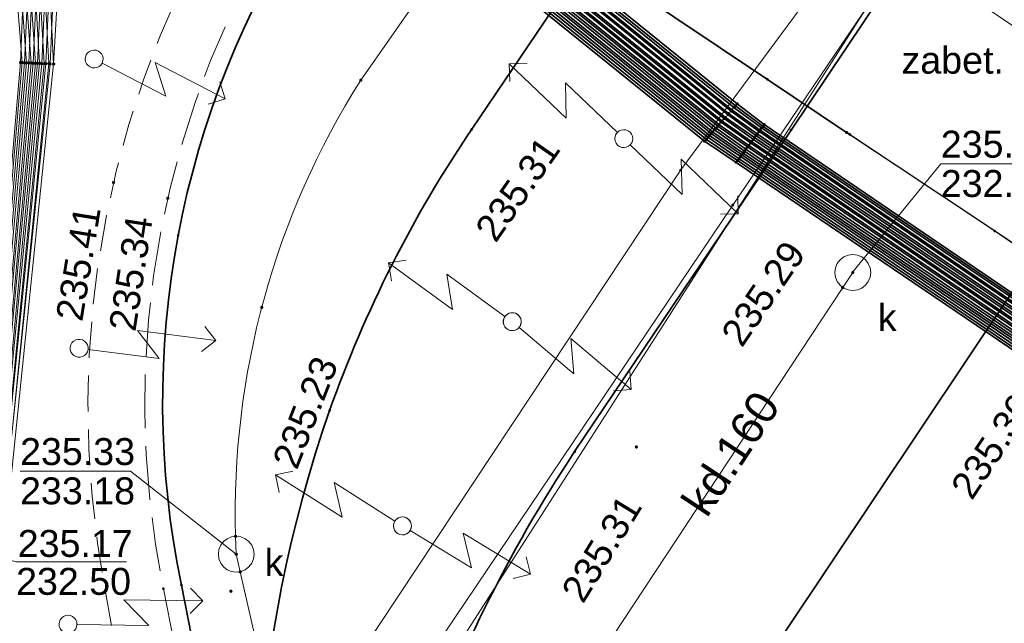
# Model space of a CAD drawing. Header units: metres. Extents: x 6603648 to 6604252, y 5739748 to 5740166.
# Tile 48 of 114: x 6603703 to 6603730, y 5740012 to 5740029. Entities that reach past the tile are written whole.
import ezdxf
from ezdxf.enums import TextEntityAlignment as Align

# ---------------------------------------------------------------- set-up
doc = ezdxf.new("R2010")
doc.units = ezdxf.units.M
doc.linetypes.add('PRZER2-1', pattern=[1.5, 1, -0.5])
doc.linetypes.add('PRZER3-1', pattern=[2, 1.5, -0.5])
doc.layers.get('0').update_dxf_attribs({"linetype": 'CONTINUOUS'})
for name, color, linetype, lineweight, true_color in [('GSLKRW', 7, 'CONTINUOUS', 25, 0x0a0909), ('GSLTTR', 7, 'CONTINUOUS', 35, 0x0a0909), ('GSPPRB', 7, 'CONTINUOUS', 18, 0x0a0909), ('GSPWPS', 7, 'CONTINUOUS', 13, 0x0a0909), ('GSPWPS_O', 7, 'CONTINUOUS', 13, 0x0a0909), ('GSSKOA', 7, 'CONTINUOUS', 18, 0x0a0909), ('GSSKOD', 7, 'CONTINUOUS', 18, 0x0a0909), ('GSSKPL', 7, 'CONTINUOUS', 18, 0x0a0909), ('GULENN', 1, 'CONTINUOUS', 18, 0xff0000), ('GULEOR', 1, 'CONTINUOUS', 35, 0xff0000), ('GULESN', 1, 'CONTINUOUS', 18, 0xff0000), ('GULKDP', 7, 'CONTINUOUS', 18, 0x803300), ('GULKDP_O', 7, 'CONTINUOUS', 18, 0x803300), ('GUPISL', 7, 'CONTINUOUS', 18, 0x0a0909), ('GUPKSD', 7, 'CONTINUOUS', 18, 0x803300), ('GUPKSD_O', 7, 'CONTINUOUS', 18, 0x803300), ('GUPKWZ_O', 7, 'CONTINUOUS', 18, 0x0a0909)]:
    doc.layers.add(name, color=color, linetype=linetype, lineweight=lineweight, true_color=true_color)
for name, color, linetype, true_color in [('GUPESH', 1, 'CONTINUOUS', 0xff0000), ('GUPKSH', 7, 'CONTINUOUS', 0x803300), ('GUPKSH_O', 7, 'CONTINUOUS', 0x803300)]:
    doc.layers.add(name, color=color, linetype=linetype, true_color=true_color)
doc.styles.add('Arial', font='arial.ttf')

# ---------------------------------------------------------------- blocks, each defined once
blk = doc.blocks.new('GSPPRB0')
at = {"color": 0, "lineweight": 18}
blk.add_lwpolyline([(-0.007955, 0.0225), (0.007955, 0.0225), (0.0225, 0.007955), (0.0225, -0.007955), (0.007955, -0.0225), (-0.007955, -0.0225), (-0.0225, -0.007955), (-0.0225, 0.007955)], close=True, dxfattribs=at)
blk = doc.blocks.new('GUPESH1')
blk.add_hatch(color=0).paths.add_polyline_path([(0, 0.045), (-0.011647, 0.043467), (-0.0225, 0.038971), (-0.03182, 0.03182), (-0.038971, 0.0225), (-0.043467, 0.011647), (-0.045, 0), (-0.043467, -0.011647), (-0.038971, -0.0225), (-0.03182, -0.03182), (-0.0225, -0.038971), (-0.011647, -0.043467), (0, -0.045), (0.011647, -0.043467), (0.0225, -0.038971), (0.03182, -0.03182), (0.038971, -0.0225), (0.043467, -0.011647), (0.045, 0), (0.043467, 0.011647), (0.038971, 0.0225), (0.03182, 0.03182), (0.0225, 0.038971), (0.011647, 0.043467)])
blk = doc.blocks.new('GUPKSD1_1')
at = {"color": 0}
blk.add_lwpolyline([(0.5, 0), (0.482963, -0.12941), (0.433013, -0.25), (0.353553, -0.353553), (0.25, -0.433013), (0.12941, -0.482963), (0, -0.5), (-0.12941, -0.482963), (-0.25, -0.433013), (-0.353553, -0.353553), (-0.433013, -0.25), (-0.482963, -0.12941), (-0.5, 0), (-0.482963, 0.12941), (-0.433013, 0.25), (-0.353553, 0.353553), (-0.25, 0.433013), (-0.12941, 0.482963), (0, 0.5), (0.12941, 0.482963), (0.25, 0.433013), (0.353553, 0.353553), (0.433013, 0.25), (0.482963, 0.12941)], close=True, dxfattribs=at)
blk = doc.blocks.new('GUPKSH1')
blk.add_hatch(color=0).paths.add_polyline_path([(0, 0.045), (-0.011647, 0.043467), (-0.0225, 0.038971), (-0.03182, 0.03182), (-0.038971, 0.0225), (-0.043467, 0.011647), (-0.045, 0), (-0.043467, -0.011647), (-0.038971, -0.0225), (-0.03182, -0.03182), (-0.0225, -0.038971), (-0.011647, -0.043467), (0, -0.045), (0.011647, -0.043467), (0.0225, -0.038971), (0.03182, -0.03182), (0.038971, -0.0225), (0.043467, -0.011647), (0.045, 0), (0.043467, 0.011647), (0.038971, 0.0225), (0.03182, 0.03182), (0.0225, 0.038971), (0.011647, 0.043467)])
blk = doc.blocks.new('GUPISL1_5')
at = {"color": 0}
for points in [[(3.396745, 1.05234), (3.75, 0.7), (3.396745, 0.34766)], [(0.25, 0), (2.25, 0), (1.55, 0.7), (3.75, 0.7)]]:
    blk.add_lwpolyline(points, dxfattribs=at)
blk.add_lwpolyline([(0.25, 0), (0.241481, -0.064705), (0.216506, -0.125), (0.176777, -0.176777), (0.125, -0.216506), (0.064705, -0.241481), (0, -0.25), (-0.064705, -0.241481), (-0.125, -0.216506), (-0.176777, -0.176777), (-0.216506, -0.125), (-0.241481, -0.064705), (-0.25, 0), (-0.241481, 0.064705), (-0.216506, 0.125), (-0.176777, 0.176777), (-0.125, 0.216506), (-0.064705, 0.241481), (0, 0.25), (0.064705, 0.241481), (0.125, 0.216506), (0.176777, 0.176777), (0.216506, 0.125), (0.241481, 0.064705)], close=True, dxfattribs=at)
blk = doc.blocks.new('GSPWPS1')
blk.add_hatch(color=0).paths.add_polyline_path([(0, 0.045), (-0.011647, 0.043467), (-0.0225, 0.038971), (-0.03182, 0.03182), (-0.038971, 0.0225), (-0.043467, 0.011647), (-0.045, 0), (-0.043467, -0.011647), (-0.038971, -0.0225), (-0.03182, -0.03182), (-0.0225, -0.038971), (-0.011647, -0.043467), (0, -0.045), (0.011647, -0.043467), (0.0225, -0.038971), (0.03182, -0.03182), (0.038971, -0.0225), (0.043467, -0.011647), (0.045, 0), (0.043467, 0.011647), (0.038971, 0.0225), (0.03182, 0.03182), (0.0225, 0.038971), (0.011647, 0.043467)])

msp = doc.modelspace()

# ---------------------------------------------------------------- linework, layer by layer
at = {"layer": 'GSLKRW', "color": 18, "linetype": 'Continuous', "lineweight": 25, "true_color": 0x0a0909}
for points in [[(6603748.13, 5740010.83), (6603738.74, 5740017.1), (6603736.51, 5740018.59), (6603732.35, 5740021.36), (6603730.12, 5740022.86), (6603726, 5740025.6), (6603723.79, 5740027.08), (6603719.86, 5740029.72), (6603717.63, 5740031.22), (6603713.87, 5740033.74), (6603712.38, 5740034.75), (6603711.06, 5740035.65), (6603709.86, 5740036.43), (6603715.18, 5740044.25), (6603715.538, 5740044.785)], [(6603709.86, 5740036.43), (6603711.06, 5740035.65), (6603712.38, 5740034.75), (6603713.87, 5740033.74), (6603717.63, 5740031.22), (6603719.86, 5740029.72), (6603723.79, 5740027.08), (6603726, 5740025.6), (6603726.08, 5740025.55)]]:
    msp.add_lwpolyline(points, dxfattribs=at)
at = {"layer": 'GSLTTR', "color": 18, "linetype": 'Continuous', "lineweight": 35, "true_color": 0x0a0909}
for points in [[(6603718.42, 5740042.85), (6603711, 5740031.78, 0.197873), (6603707.46, 5740012.99, -0.000264), (6603710.44, 5739997.78), (6603712.7, 5739986.28), (6603715.02, 5739974.46), (6603717.56, 5739961.64), (6603718.76, 5739955.43, -0.02115), (6603719.33, 5739951.98, -0.01537), (6603719.71, 5739948.05), (6603720.01, 5739939.11), (6603720.48, 5739933.6, 0.063458), (6603722.5, 5739925.36, 0.103455), (6603728.15, 5739916.98, 0.087138), (6603735.69, 5739911.88, -0.009366), (6603746.49, 5739907.17), (6603750.35, 5739904.88), (6603754.05, 5739902.42, 0.04307), (6603764.13, 5739897.21, -0.0617), (6603779.54, 5739890.04)], [(6603724.39, 5740038.85), (6603718.03, 5740029.37), (6603715.55, 5740025.69, 0.06347), (6603711.59, 5740017.86, 0.139454), (6603710.44, 5739997.78)], [(6603730.53, 5740034.73), (6603724.45, 5740025.67), (6603718.42, 5740016.71, 0.062863), (6603713.98, 5740007.73, 0.138742), (6603712.7, 5739986.28)], [(6603736.87, 5740030.47), (6603730.62, 5740021.17), (6603721.75, 5740007.9, 0.068386), (6603716.49, 5739997.58, 0.134304), (6603715.02, 5739974.46)]]:
    msp.add_lwpolyline(points, format="xyb", dxfattribs=at)
at = {"layer": 'GSSKOA', "color": 18, "linetype": 'PRZER3-1', "lineweight": 18, "true_color": 0x0a0909}
msp.add_lwpolyline([(6603715.538, 5740044.785), (6603757.379, 5740016.708, 0.395703), (6603765.668, 5740018.361), (6603753.371, 5740000.151, 0.411757), (6603751.714, 5740008.484), (6603748.13, 5740010.83), (6603738.74, 5740017.1), (6603736.51, 5740018.59), (6603732.35, 5740021.36), (6603730.12, 5740022.86), (6603726, 5740025.6), (6603723.79, 5740027.08), (6603719.86, 5740029.72), (6603717.63, 5740031.22), (6603713.87, 5740033.74), (6603712.38, 5740034.75), (6603711.06, 5740035.65), (6603709.86, 5740036.43), (6603715.18, 5740044.25)], format="xyb", close=True, dxfattribs=at)
at = {"layer": 'GSSKOD', "color": 18, "linetype": 'PRZER2-1', "lineweight": 18, "true_color": 0x0a0909}
msp.add_lwpolyline([(6603711.06, 5740035.65), (6603709.31, 5740032.96, 0.19423), (6603705.34, 5740012.85), (6603706.75, 5740004.57), (6603708.35, 5739997.66), (6603710.67, 5739985.82), (6603712.96, 5739974.23), (6603715.52, 5739961.21), (6603716.78, 5739954.87, -0.030836), (6603717.61, 5739948.19), (6603717.71, 5739946.86), (6603718.42, 5739947.99, 0.032203), (6603718.06, 5739951.87), (6603718.83, 5739951.92)], format="xyb", dxfattribs=at)
at = {"layer": 'GSSKPL', "color": 18, "linetype": 'PRZER3-1', "lineweight": 18, "true_color": 0x0a0909}
msp.add_lwpolyline([(6603718.62, 5739963.32, -0.052081), (6603718, 5739973.29, -0.091075), (6603722.03, 5739990.76), (6603726.4, 5739998.67), (6603738.74, 5740017.1), (6603736.51, 5740018.59), (6603732.35, 5740021.36), (6603730.12, 5740022.86), (6603726, 5740025.6), (6603723.79, 5740027.08), (6603719.86, 5740029.72), (6603717.63, 5740031.22), (6603713.87, 5740033.74), (6603712.38, 5740034.75), (6603710.58, 5740032.06, 0.196712), (6603706.96, 5740012.89), (6603707.72, 5740009.07), (6603709.94, 5739997.72), (6603712.2, 5739986.22), (6603714.53, 5739974.4), (6603717.07, 5739961.54)], format="xyb", dxfattribs=at)
at = {"layer": 'GULENN', "color": 1, "linetype": 'Continuous', "lineweight": 18, "true_color": 0xff0000}
for points in [[(6603724.67, 5740081.83), (6603726.64, 5740080.41), (6603727.01, 5740079.56), (6603726.49, 5740078.8), (6603707.25, 5740049.58), (6603706.66, 5740048), (6603706.27, 5740046.45), (6603705.52, 5740040.93), (6603705.59, 5740040.57), (6603705.7, 5740040.11), (6603705.86, 5740039.84), (6603722.78, 5740026.2), (6603723.56, 5740025.63), (6603751.45, 5740006.69), (6603753.83, 5740004.41)], [(6603724.71, 5740081.89), (6603726.71, 5740080.46), (6603727.1, 5740079.56), (6603726.55, 5740078.78), (6603707.3, 5740049.54), (6603706.74, 5740047.98), (6603706.31, 5740046.43), (6603705.58, 5740040.93), (6603705.67, 5740040.59), (6603705.77, 5740040.15), (6603705.89, 5740039.88), (6603722.8, 5740026.23), (6603723.59, 5740025.67), (6603751.47, 5740006.73), (6603752.65, 5740005.84), (6603753.29, 5740005.63)], [(6603724.51, 5740081.59), (6603726.42, 5740080.26), (6603726.73, 5740079.56), (6603726.36, 5740078.87), (6603707.09, 5740049.69), (6603706.45, 5740048.05), (6603706.06, 5740046.53), (6603705.33, 5740040.95), (6603705.39, 5740040.52), (6603705.53, 5740040.01), (6603705.73, 5740039.66), (6603722.62, 5740026.02), (6603723.43, 5740025.46), (6603751.35, 5740006.51), (6603752.61, 5740005.67), (6603753.33, 5740005.46)], [(6603724.57, 5740081.67), (6603726.49, 5740080.31), (6603726.82, 5740079.56), (6603726.4, 5740078.85), (6603707.15, 5740049.65), (6603706.51, 5740048.04), (6603706.14, 5740046.5), (6603705.4, 5740040.95), (6603705.45, 5740040.54), (6603705.58, 5740040.04), (6603705.78, 5740039.73), (6603722.69, 5740026.1), (6603723.47, 5740025.52), (6603751.39, 5740006.58), (6603753.74, 5740004.27)], [(6603724.61, 5740081.74), (6603726.57, 5740080.36), (6603726.92, 5740079.56), (6603726.46, 5740078.82), (6603707.2, 5740049.61), (6603706.59, 5740048.02), (6603706.19, 5740046.48), (6603705.45, 5740040.94), (6603705.53, 5740040.56), (6603705.65, 5740040.08), (6603705.81, 5740039.77), (6603722.71, 5740026.13), (6603723.51, 5740025.56), (6603751.41, 5740006.62), (6603752.63, 5740005.76), (6603753.31, 5740005.54)], [(6603724.31, 5740081.29), (6603726.12, 5740080.06), (6603726.36, 5740079.56), (6603726.17, 5740078.97), (6603706.9, 5740049.83), (6603706.16, 5740048.13), (6603705.81, 5740046.62), (6603705.08, 5740040.98), (6603705.12, 5740040.46), (6603705.29, 5740039.87), (6603705.57, 5740039.44), (6603722.44, 5740025.82), (6603723.27, 5740025.24), (6603751.23, 5740006.28), (6603752.56, 5740005.5), (6603753.36, 5740005.31)], [(6603724.36, 5740081.36), (6603726.19, 5740080.1), (6603726.45, 5740079.56), (6603726.22, 5740078.94), (6603706.95, 5740049.79), (6603706.22, 5740048.11), (6603705.9, 5740046.59), (6603705.15, 5740040.97), (6603705.18, 5740040.47), (6603705.34, 5740039.9), (6603705.62, 5740039.51), (6603722.5, 5740025.89), (6603723.32, 5740025.31), (6603751.27, 5740006.35), (6603753.65, 5740004.14)], [(6603724.41, 5740081.44), (6603726.27, 5740080.16), (6603726.55, 5740079.56), (6603726.27, 5740078.92), (6603706.99, 5740049.76), (6603706.3, 5740048.09), (6603705.94, 5740046.57), (6603705.2, 5740040.96), (6603705.26, 5740040.49), (6603705.41, 5740039.94), (6603705.65, 5740039.56), (6603722.53, 5740025.92), (6603723.35, 5740025.35), (6603751.29, 5740006.4), (6603752.58, 5740005.58), (6603753.34, 5740005.39)], [(6603724.47, 5740081.52), (6603726.34, 5740080.21), (6603726.63, 5740079.56), (6603726.31, 5740078.9), (6603707.04, 5740049.72), (6603706.37, 5740048.07), (6603706.02, 5740046.54), (6603705.27, 5740040.96), (6603705.32, 5740040.5), (6603705.46, 5740039.97), (6603705.69, 5740039.61), (6603722.59, 5740025.99), (6603723.4, 5740025.41), (6603751.33, 5740006.47), (6603753.69, 5740004.21)], [(6603724.16, 5740081.06), (6603725.89, 5740079.9), (6603726.08, 5740079.56), (6603726.03, 5740079.04), (6603706.74, 5740049.94), (6603705.92, 5740048.19), (6603705.66, 5740046.68), (6603704.9, 5740040.99), (6603704.92, 5740040.41), (6603705.1, 5740039.77), (6603705.46, 5740039.29), (6603722.32, 5740025.68), (6603723.15, 5740025.08), (6603751.15, 5740006.12), (6603752.15, 5740005.25), (6603752.07, 5740004.66), (6603751.08, 5740003.16), (6603741.72, 5739989.57), (6603741.4, 5739989.5)], [(6603724.21, 5740081.14), (6603725.97, 5740079.96), (6603726.18, 5740079.56), (6603726.07, 5740079.02), (6603706.8, 5740049.9), (6603706, 5740048.17), (6603705.69, 5740046.66), (6603704.95, 5740040.99), (6603704.99, 5740040.42), (6603705.16, 5740039.8), (6603705.49, 5740039.34), (6603722.36, 5740025.72), (6603723.19, 5740025.14), (6603751.17, 5740006.17), (6603752.26, 5740005.27), (6603752.13, 5740004.61), (6603751.12, 5740003.11), (6603741.88, 5739989.73), (6603741.92, 5739989.4)], [(6603724.26, 5740081.21), (6603726.04, 5740080), (6603726.26, 5740079.56), (6603726.13, 5740078.99), (6603706.84, 5740049.87), (6603706.07, 5740048.15), (6603705.78, 5740046.63), (6603705.02, 5740040.98), (6603705.04, 5740040.44), (6603705.22, 5740039.84), (6603705.54, 5740039.4), (6603722.41, 5740025.78), (6603723.24, 5740025.2), (6603751.21, 5740006.24), (6603752.54, 5740005.41), (6603753.38, 5740005.23)], [(6603724.01, 5740080.84), (6603725.67, 5740079.75), (6603725.81, 5740079.56), (6603725.89, 5740079.11), (6603706.6, 5740050.04), (6603705.7, 5740048.25), (6603705.45, 5740046.75), (6603704.7, 5740041.01), (6603704.7, 5740040.36), (6603704.92, 5740039.67), (6603705.33, 5740039.12), (6603722.18, 5740025.52), (6603723.04, 5740024.93), (6603751.05, 5740005.94), (6603751.84, 5740005.21), (6603751.89, 5740004.79), (6603750.95, 5740003.31), (6603741.64, 5739989.79), (6603741.77, 5739989.39)], [(6603724.06, 5740080.92), (6603725.74, 5740079.8), (6603725.89, 5740079.56), (6603725.94, 5740079.08), (6603706.64, 5740050.01), (6603705.77, 5740048.23), (6603705.53, 5740046.72), (6603704.77, 5740041), (6603704.78, 5740040.37), (6603704.98, 5740039.7), (6603705.38, 5740039.18), (6603722.22, 5740025.57), (6603723.08, 5740024.98), (6603751.08, 5740006.01), (6603751.94, 5740005.23), (6603751.95, 5740004.75), (6603750.99, 5740003.25), (6603741.71, 5739989.78), (6603736.55, 5739982.04), (6603736.2, 5739981.8), (6603735.78, 5739981.89), (6603722.86, 5739991.05)], [(6603724.11, 5740080.99), (6603725.81, 5740079.85), (6603725.99, 5740079.56), (6603725.98, 5740079.06), (6603706.69, 5740049.97), (6603705.86, 5740048.21), (6603705.57, 5740046.71), (6603704.83, 5740041), (6603704.85, 5740040.39), (6603705.04, 5740039.73), (6603705.41, 5740039.22), (6603722.26, 5740025.62), (6603723.12, 5740025.03), (6603751.11, 5740006.05), (6603752.05, 5740005.24), (6603752, 5740004.71), (6603751.04, 5740003.2), (6603741.76, 5739989.76), (6603741.84, 5739989.39)], [(6603723.91, 5740080.69), (6603725.51, 5740079.65), (6603725.61, 5740079.56), (6603725.8, 5740079.16), (6603706.48, 5740050.12), (6603705.54, 5740048.29), (6603705.33, 5740046.8), (6603704.58, 5740041.02), (6603704.58, 5740040.33), (6603704.8, 5740039.6), (6603705.25, 5740039), (6603722.09, 5740025.41), (6603722.96, 5740024.82), (6603750.98, 5740005.83), (6603751.74, 5740005.2), (6603751.83, 5740004.84), (6603750.91, 5740003.35), (6603741.61, 5739989.8), (6603741.7, 5739989.38)], [(6603703.817, 5739967.481), (6603700.122, 5739984.294), (6603700.091, 5739990.999), (6603706.682, 5740002.391), (6603721.376, 5740024.559), (6603727.831, 5740033.292), (6603744.206, 5740022.511)], [(6603742.165, 5740022.262), (6603728.515, 5740031.984), (6603722.825, 5740023.578), (6603707.965, 5740001.52), (6603701.726, 5739990.439), (6603701.427, 5739984.551), (6603705.19, 5739967.752)], [(6603759.918, 5740015.703), (6603759.462, 5740016.004), (6603756.664, 5740011.854), (6603752.034, 5740015.039), (6603728.297, 5740031.802), (6603709.546, 5740002.542), (6603709.32, 5740002.64), (6603709.546, 5740002.542), (6603703.05, 5739992.41), (6603705.27, 5739991.11), (6603706.8, 5739990.29), (6603722.963, 5739979.021), (6603722.22, 5739979.78)]]:
    msp.add_lwpolyline(points, dxfattribs=at)
at = {"layer": 'GULEOR', "color": 1, "linetype": 'Continuous', "lineweight": 35, "true_color": 0xff0000}
for points in [[(6603724.16, 5740081.06), (6603725.89, 5740079.9), (6603726.08, 5740079.56), (6603726.03, 5740079.04), (6603706.74, 5740049.94), (6603705.92, 5740048.19), (6603705.66, 5740046.68), (6603704.9, 5740040.99), (6603704.92, 5740040.41), (6603705.1, 5740039.77), (6603705.46, 5740039.29), (6603722.32, 5740025.68), (6603723.15, 5740025.08), (6603751.15, 5740006.12)], [(6603725.8, 5740079.16), (6603706.48, 5740050.12), (6603705.54, 5740048.29), (6603705.33, 5740046.8), (6603704.58, 5740041.02), (6603704.58, 5740040.33), (6603704.8, 5740039.6), (6603705.25, 5740039), (6603722.09, 5740025.41), (6603722.96, 5740024.82), (6603750.98, 5740005.83)], [(6603725.89, 5740079.11), (6603706.6, 5740050.04), (6603705.7, 5740048.25), (6603705.45, 5740046.75), (6603704.7, 5740041.01), (6603704.7, 5740040.36), (6603704.92, 5740039.67), (6603705.33, 5740039.12), (6603722.18, 5740025.52), (6603723.04, 5740024.93), (6603751.05, 5740005.94)], [(6603725.94, 5740079.08), (6603706.64, 5740050.01), (6603705.77, 5740048.23), (6603705.53, 5740046.72), (6603704.77, 5740041), (6603704.78, 5740040.37), (6603704.98, 5740039.7), (6603705.38, 5740039.18), (6603722.22, 5740025.57), (6603723.08, 5740024.98), (6603751.08, 5740006.01)], [(6603725.98, 5740079.06), (6603706.69, 5740049.97), (6603705.86, 5740048.21), (6603705.57, 5740046.71), (6603704.83, 5740041), (6603704.85, 5740040.39), (6603705.04, 5740039.73), (6603705.41, 5740039.22), (6603722.26, 5740025.62), (6603723.12, 5740025.03), (6603751.11, 5740006.05)], [(6603726.07, 5740079.02), (6603706.8, 5740049.9), (6603706, 5740048.17), (6603705.69, 5740046.66), (6603704.95, 5740040.99), (6603704.99, 5740040.42), (6603705.16, 5740039.8), (6603705.49, 5740039.34), (6603722.36, 5740025.72), (6603723.19, 5740025.14), (6603751.17, 5740006.17)], [(6603726.13, 5740078.99), (6603706.84, 5740049.87), (6603706.07, 5740048.15), (6603705.78, 5740046.63), (6603705.02, 5740040.98), (6603705.04, 5740040.44), (6603705.22, 5740039.84), (6603705.54, 5740039.4), (6603722.41, 5740025.78), (6603723.24, 5740025.2), (6603751.21, 5740006.24)], [(6603726.17, 5740078.97), (6603706.9, 5740049.83), (6603706.16, 5740048.13), (6603705.81, 5740046.62), (6603705.08, 5740040.98), (6603705.12, 5740040.46), (6603705.29, 5740039.87), (6603705.57, 5740039.44), (6603722.44, 5740025.82), (6603723.27, 5740025.24), (6603751.23, 5740006.28)], [(6603726.22, 5740078.94), (6603706.95, 5740049.79), (6603706.22, 5740048.11), (6603705.9, 5740046.59), (6603705.15, 5740040.97), (6603705.18, 5740040.47), (6603705.34, 5740039.9), (6603705.62, 5740039.51), (6603722.5, 5740025.89), (6603723.32, 5740025.31), (6603751.27, 5740006.35)], [(6603726.27, 5740078.92), (6603706.99, 5740049.76), (6603706.3, 5740048.09), (6603705.94, 5740046.57), (6603705.2, 5740040.96), (6603705.26, 5740040.49), (6603705.41, 5740039.94), (6603705.65, 5740039.56), (6603722.53, 5740025.92), (6603723.35, 5740025.35), (6603751.29, 5740006.4)], [(6603726.31, 5740078.9), (6603707.04, 5740049.72), (6603706.37, 5740048.07), (6603706.02, 5740046.54), (6603705.27, 5740040.96), (6603705.32, 5740040.5), (6603705.46, 5740039.97), (6603705.69, 5740039.61), (6603722.59, 5740025.99), (6603723.4, 5740025.41), (6603751.33, 5740006.47)], [(6603726.36, 5740078.87), (6603707.09, 5740049.69), (6603706.45, 5740048.05), (6603706.06, 5740046.53), (6603705.33, 5740040.95), (6603705.39, 5740040.52), (6603705.53, 5740040.01), (6603705.73, 5740039.66), (6603722.62, 5740026.02), (6603723.43, 5740025.46), (6603751.35, 5740006.51)], [(6603726.4, 5740078.85), (6603707.15, 5740049.65), (6603706.51, 5740048.04), (6603706.14, 5740046.5), (6603705.4, 5740040.95), (6603705.45, 5740040.54), (6603705.58, 5740040.04), (6603705.78, 5740039.73), (6603722.69, 5740026.1), (6603723.47, 5740025.52), (6603751.39, 5740006.58)], [(6603726.46, 5740078.82), (6603707.2, 5740049.61), (6603706.59, 5740048.02), (6603706.19, 5740046.48), (6603705.45, 5740040.94), (6603705.53, 5740040.56), (6603705.65, 5740040.08), (6603705.81, 5740039.77), (6603722.71, 5740026.13), (6603723.51, 5740025.56), (6603751.41, 5740006.62)], [(6603726.49, 5740078.8), (6603707.25, 5740049.58), (6603706.66, 5740048), (6603706.27, 5740046.45), (6603705.52, 5740040.93), (6603705.59, 5740040.57), (6603705.7, 5740040.11), (6603705.86, 5740039.84), (6603722.78, 5740026.2), (6603723.56, 5740025.63), (6603751.45, 5740006.69)], [(6603726.55, 5740078.78), (6603707.3, 5740049.54), (6603706.74, 5740047.98), (6603706.31, 5740046.43), (6603705.58, 5740040.93), (6603705.67, 5740040.59), (6603705.77, 5740040.15), (6603705.89, 5740039.88), (6603722.8, 5740026.23), (6603723.59, 5740025.67), (6603751.47, 5740006.73)], [(6603726.59, 5740078.76), (6603707.35, 5740049.5), (6603706.81, 5740047.96), (6603706.39, 5740046.41), (6603705.65, 5740040.92), (6603705.73, 5740040.6), (6603705.83, 5740040.17), (6603705.94, 5740039.95), (6603722.86, 5740026.3), (6603723.63, 5740025.73), (6603751.52, 5740006.81)], [(6603726.64, 5740078.73), (6603707.39, 5740049.47), (6603706.88, 5740047.94), (6603706.44, 5740046.39), (6603705.7, 5740040.92), (6603705.79, 5740040.62), (6603705.9, 5740040.21), (6603705.98, 5740040), (6603722.9, 5740026.34), (6603723.67, 5740025.77), (6603751.54, 5740006.85)], [(6603726.68, 5740078.71), (6603707.45, 5740049.43), (6603706.96, 5740047.92), (6603706.51, 5740046.36), (6603705.77, 5740040.91), (6603705.86, 5740040.63), (6603705.96, 5740040.25), (6603706.02, 5740040.06), (6603722.95, 5740026.4), (6603723.7, 5740025.82), (6603751.56, 5740006.89)], [(6603705.29, 5740039.06), (6603722.13, 5740025.47), (6603723, 5740024.87), (6603751.02, 5740005.89)], [(6603705.21, 5740038.95), (6603722.04, 5740025.36), (6603722.92, 5740024.77), (6603750.96, 5740005.78)]]:
    msp.add_lwpolyline(points, dxfattribs=at)
at = {"layer": 'GULESN', "color": 1, "linetype": 'Continuous', "lineweight": 18, "true_color": 0xff0000}
for points in [[(6603710.25, 5740077.34), (6603709.76, 5740077.67), (6603709.23, 5740077.69), (6603709.02, 5740077.5), (6603708.27, 5740076.84), (6603706.08, 5740076.55), (6603700.9, 5740075.41), (6603700.51, 5740074.84), (6603700.29, 5740074.03), (6603697.99, 5740045.3), (6603697.91, 5740043.88), (6603698.11, 5740042.52), (6603702.18, 5740035.16), (6603703.02, 5740033.19), (6603703.05, 5740029.43), (6603702.98, 5740027.55), (6603701.85, 5740014.59), (6603701.96, 5740011.42), (6603702.45, 5740008.36), (6603708.97, 5739977.75), (6603710.1, 5739976.48)], [(6603710.17, 5740077.21), (6603709.68, 5740077.54), (6603709.23, 5740077.69), (6603709.02, 5740077.5), (6603708.27, 5740076.84), (6603706.08, 5740076.55), (6603700.9, 5740075.41), (6603700.51, 5740074.84), (6603700.29, 5740074.03), (6603697.99, 5740045.3), (6603697.91, 5740043.88), (6603698.11, 5740042.52), (6603702.18, 5740035.16), (6603703.02, 5740033.19), (6603703.05, 5740029.43), (6603702.98, 5740027.55), (6603701.85, 5740014.59), (6603701.96, 5740011.42), (6603702.45, 5740008.36), (6603708.97, 5739977.75), (6603710.1, 5739976.48)], [(6603709.59, 5740076.35), (6603709.1, 5740076.68), (6603707.79, 5740076.75), (6603706.84, 5740076.69), (6603706.07, 5740076.64), (6603700.88, 5740075.49), (6603700.34, 5740074.98), (6603700.16, 5740074.12), (6603697.75, 5740045.29), (6603697.65, 5740043.9), (6603697.85, 5740042.22), (6603701.86, 5740034.99), (6603702.71, 5740033.15), (6603702.87, 5740029.44), (6603703.02, 5740027.55), (6603701.9, 5740014.58), (6603702.03, 5740011.41), (6603702.52, 5740008.35), (6603704.17, 5740000.45), (6603709.03, 5739977.77), (6603709.4, 5739972.99), (6603709.34, 5739971.93)], [(6603709.13, 5740075.66), (6603708.59, 5740076.02), (6603707.7, 5740076.39), (6603706.83, 5740076.53), (6603706.1, 5740076.47), (6603700.92, 5740075.33), (6603700.45, 5740074.89), (6603700.25, 5740074.06), (6603697.87, 5740045.29), (6603697.78, 5740043.89), (6603697.98, 5740042.37), (6603702.02, 5740035.07), (6603702.87, 5740033.17), (6603703, 5740029.44), (6603703.14, 5740027.54), (6603701.98, 5740014.55), (6603702.12, 5740011.4), (6603702.61, 5740008.33), (6603704.25, 5740000.47), (6603709.12, 5739977.79), (6603709.57, 5739973.07), (6603709.48, 5739971.87)], [(6603709.06, 5740075.55), (6603708.52, 5740075.91), (6603707.67, 5740076.22), (6603706.82, 5740076.37), (6603706.12, 5740076.3), (6603700.95, 5740075.17), (6603700.56, 5740074.8), (6603700.34, 5740073.99), (6603697.99, 5740045.3), (6603697.91, 5740043.88), (6603698.11, 5740042.52), (6603702.18, 5740035.16), (6603703.02, 5740033.19), (6603703.13, 5740029.44), (6603703.27, 5740027.54), (6603702.08, 5740014.52), (6603702.21, 5740011.38), (6603702.7, 5740008.31), (6603704.33, 5740000.48), (6603709.21, 5739977.81), (6603709.74, 5739973.16), (6603709.61, 5739971.8)], [(6603708.55, 5740074.79), (6603708.05, 5740075.12), (6603707.62, 5740075.56), (6603706.89, 5740076.02), (6603706.11, 5740076.39), (6603700.93, 5740075.24), (6603700.64, 5740074.73), (6603700.4, 5740073.95), (6603698.11, 5740045.3), (6603698.04, 5740043.86), (6603698.25, 5740042.67), (6603702.35, 5740035.25), (6603703.18, 5740033.22), (6603703.17, 5740029.43), (6603703.09, 5740027.54), (6603701.93, 5740014.56), (6603702.04, 5740011.41), (6603702.53, 5740008.34), (6603709.04, 5739977.77), (6603710.4, 5739973.49), (6603710.17, 5739971.52)], [(6603708.85, 5740075.24), (6603708.35, 5740075.58), (6603707.63, 5740076.05), (6603706.81, 5740076.2), (6603706.15, 5740076.14), (6603700.99, 5740075.01), (6603700.66, 5740074.71), (6603700.43, 5740073.93), (6603698.11, 5740045.3), (6603698.04, 5740043.86), (6603698.25, 5740042.67), (6603702.35, 5740035.25), (6603703.18, 5740033.22), (6603703.26, 5740029.44), (6603703.39, 5740027.53), (6603702.17, 5740014.49), (6603702.3, 5740011.37), (6603702.78, 5740008.3), (6603704.41, 5740000.49), (6603709.29, 5739977.84), (6603709.91, 5739973.24), (6603709.74, 5739971.74)], [(6603708.46, 5740074.65), (6603707.95, 5740074.99), (6603707.5, 5740075.41), (6603706.79, 5740075.86), (6603706.14, 5740076.22), (6603700.97, 5740075.09), (6603700.77, 5740074.62), (6603700.52, 5740073.87), (6603698.23, 5740045.3), (6603698.17, 5740043.85), (6603698.38, 5740042.82), (6603702.47, 5740035.31), (6603703.34, 5740033.24), (6603703.29, 5740029.43), (6603703.21, 5740027.54), (6603702.02, 5740014.54), (6603702.12, 5740011.4), (6603702.61, 5740008.33), (6603709.12, 5739977.79), (6603710.58, 5739973.58), (6603710.3, 5739971.46)], [(6603708.76, 5740075.1), (6603708.28, 5740075.42), (6603707.59, 5740075.88), (6603706.8, 5740076.03), (6603706.18, 5740075.97), (6603701.03, 5740074.86), (6603700.77, 5740074.62), (6603700.52, 5740073.87), (6603698.23, 5740045.3), (6603698.17, 5740043.85), (6603698.38, 5740042.82), (6603702.47, 5740035.31), (6603703.34, 5740033.24), (6603703.39, 5740029.44), (6603703.51, 5740027.53), (6603702.26, 5740014.46), (6603702.39, 5740011.35), (6603702.85, 5740008.29), (6603704.5, 5740000.51), (6603709.38, 5739977.86), (6603710.08, 5739973.33), (6603709.87, 5739971.67)], [(6603706.21, 5740068.82), (6603705.21, 5740067.39), (6603703.4, 5740043.06), (6603703.21, 5740041.36), (6603703.47, 5740033.21), (6603703.41, 5740029.43), (6603703.33, 5740027.53), (6603702.1, 5740014.51), (6603702.2, 5740011.38), (6603702.69, 5740008.32), (6603704.4, 5740000.49), (6603704.76, 5739999.81)], [(6603706.42, 5740068.67), (6603705.41, 5740067.21), (6603703.63, 5740042.98), (6603703.48, 5740041.32), (6603703.62, 5740033.17), (6603703.53, 5740029.43), (6603703.45, 5740027.53), (6603702.19, 5740014.48), (6603702.28, 5740011.37), (6603702.77, 5740008.3), (6603704.48, 5740000.5), (6603704.78, 5739999.94)], [(6603706.21, 5740068.81), (6603705.21, 5740067.39), (6603703.4, 5740043.06), (6603703.21, 5740041.36), (6603703.49, 5740033.2), (6603703.52, 5740029.44), (6603703.64, 5740027.52), (6603702.35, 5740014.43), (6603702.48, 5740011.34), (6603702.93, 5740008.27), (6603704.58, 5740000.52), (6603709.47, 5739977.88), (6603710.25, 5739973.41), (6603710, 5739971.61), (6603706.36, 5739966.21), (6603705.89, 5739965.54), (6603705.74, 5739964.87)], [(6603706.63, 5740068.53), (6603705.61, 5740067.03), (6603703.85, 5740042.9), (6603703.74, 5740041.28), (6603703.76, 5740033.14), (6603703.65, 5740029.42), (6603703.57, 5740027.52), (6603702.28, 5740014.45), (6603702.36, 5740011.36), (6603702.84, 5740008.29), (6603704.56, 5740000.52), (6603704.8, 5740000.07)], [(6603706.84, 5740068.39), (6603705.81, 5740066.85), (6603704.09, 5740042.82), (6603704.01, 5740041.23), (6603703.9, 5740033.1), (6603703.77, 5740029.42), (6603703.68, 5740027.52), (6603702.36, 5740014.42), (6603702.44, 5740011.34), (6603702.92, 5740008.27), (6603704.63, 5740000.53), (6603704.83, 5740000.19)], [(6603706.48, 5740068.63), (6603705.46, 5740067.16), (6603703.68, 5740042.96), (6603703.55, 5740041.31), (6603703.67, 5740033.16), (6603703.66, 5740029.44), (6603703.77, 5740027.52), (6603702.46, 5740014.39), (6603702.57, 5740011.32), (6603703.02, 5740008.25), (6603704.69, 5740000.54), (6603709.56, 5739977.91), (6603710.42, 5739973.5), (6603710.12, 5739971.55), (6603706.47, 5739966.13), (6603706, 5739965.5), (6603705.83, 5739964.86)], [(6603706.74, 5740068.46), (6603705.72, 5740066.94), (6603703.97, 5740042.86), (6603703.88, 5740041.25), (6603703.84, 5740033.12), (6603703.8, 5740029.44), (6603703.9, 5740027.51), (6603702.55, 5740014.36), (6603702.65, 5740011.31), (6603703.1, 5740008.24), (6603704.77, 5740000.55), (6603709.65, 5739977.93), (6603710.58, 5739973.58), (6603710.24, 5739971.49), (6603706.59, 5739966.05), (6603706.11, 5739965.45), (6603705.93, 5739964.86)], [(6603707.06, 5740068.24), (6603706.02, 5740066.67), (6603704.32, 5740042.74), (6603704.27, 5740041.19), (6603704.04, 5740033.07), (6603703.89, 5740029.42), (6603703.8, 5740027.51), (6603702.45, 5740014.39), (6603702.53, 5740011.33), (6603703.01, 5740008.26), (6603704.7, 5740000.54), (6603704.85, 5740000.32)], [(6603707.27, 5740068.09), (6603706.22, 5740066.49), (6603704.55, 5740042.66), (6603704.53, 5740041.15), (6603704.19, 5740033.03), (6603704.01, 5740029.42), (6603703.9, 5740027.51), (6603702.55, 5740014.36), (6603702.65, 5740011.31), (6603703.1, 5740008.24), (6603704.77, 5740000.55), (6603704.87, 5740000.46)]]:
    msp.add_lwpolyline(points, dxfattribs=at)
at = {"layer": 'GULKDP', "color": 36, "linetype": 'Continuous', "lineweight": 18, "true_color": 0x803300}
msp.add_lwpolyline([(6603735.63, 5740025.38), (6603730.989, 5740028.335), (6603723.632, 5740033.286)], dxfattribs=at)
for points in [[(6603717.9, 5739971.95), (6603717.67, 5739972.39, -0.125611), (6603715.06, 5739983.46), (6603715.01, 5739983.95), (6603714.87, 5739984.43, -0.121408), (6603712.91, 5739996.28), (6603712.89, 5739996.78), (6603712.78, 5739997.27), (6603709.1, 5740013.36), (6603708.99, 5740013.85), (6603708.97, 5740014.35, -0.149725), (6603712.46, 5740027.06), (6603714.45, 5740029.91), (6603714.74, 5740030.32)], [(6603712.89, 5739996.78), (6603713.05, 5739997.25, -0.08904), (6603719.21, 5740011.16), (6603725.89, 5740021.28), (6603726.17, 5740021.7)]]:
    msp.add_lwpolyline(points, format="xyb", dxfattribs=at)
at = {"layer": 'GUPKSH_O', "color": 36, "linetype": 'Continuous', "lineweight": 13, "true_color": 0x803300, "flags": 128}
for points in [[(6603726.17, 5740021.72), (6603728.623, 5740024.728), (6603731.703, 5740024.728)], [(6603708.99, 5740013.85), (6603706.044, 5740016.164), (6603702.964, 5740016.164)], [(6603699.1, 5740014.67), (6603702.853, 5740013.642), (6603705.933, 5740013.642)]]:
    msp.add_lwpolyline(points, dxfattribs=at)

# ---------------------------------------------------------------- block references
at = {"layer": 'GSPPRB', "color": 18, "linetype": 'Continuous', "lineweight": 18, "true_color": 0x0a0909, "rotation": 90}
for p in [(6603702.98, 5740027.55), (6603703.02, 5740027.55), (6603703.09, 5740027.54), (6603703.14, 5740027.54), (6603703.21, 5740027.54), (6603703.27, 5740027.54), (6603703.33, 5740027.53), (6603703.39, 5740027.53), (6603703.45, 5740027.53), (6603703.51, 5740027.53), (6603703.57, 5740027.52), (6603703.64, 5740027.52), (6603703.68, 5740027.52), (6603703.77, 5740027.52), (6603703.8, 5740027.51), (6603703.9, 5740027.51), (6603703.9, 5740027.51), (6603712.46, 5740027.06), (6603723.79, 5740027.08), (6603722.95, 5740026.4), (6603722.69, 5740026.1), (6603722.71, 5740026.13), (6603722.78, 5740026.2), (6603722.8, 5740026.23), (6603722.86, 5740026.3), (6603722.9, 5740026.34), (6603722.44, 5740025.82), (6603722.5, 5740025.89), (6603722.53, 5740025.92), (6603722.59, 5740025.99), (6603722.62, 5740026.02), (6603723.7, 5740025.82), (6603715.55, 5740025.69), (6603722.22, 5740025.57), (6603722.26, 5740025.62), (6603722.32, 5740025.68), (6603722.36, 5740025.72), (6603722.41, 5740025.78), (6603723.51, 5740025.56), (6603723.56, 5740025.63), (6603723.59, 5740025.67), (6603723.63, 5740025.73), (6603723.67, 5740025.77), (6603724.45, 5740025.67), (6603726, 5740025.6), (6603726.08, 5740025.55), (6603722.04, 5740025.36), (6603722.09, 5740025.41), (6603722.13, 5740025.47), (6603722.18, 5740025.52), (6603723.32, 5740025.31), (6603723.35, 5740025.35), (6603723.4, 5740025.41), (6603723.43, 5740025.46), (6603723.47, 5740025.52), (6603723.12, 5740025.03), (6603723.15, 5740025.08), (6603723.19, 5740025.14), (6603723.24, 5740025.2), (6603723.27, 5740025.24), (6603722.92, 5740024.77), (6603722.96, 5740024.82), (6603723, 5740024.87), (6603723.04, 5740024.93), (6603723.08, 5740024.98), (6603721.376, 5740024.559), (6603705.57, 5740024.21), (6603707.08, 5740023.77), (6603722.825, 5740023.578), (6603730.12, 5740022.86), (6603707.37, 5740022.73), (6603725.89, 5740021.28), (6603709.7, 5740020.73), (6603711.59, 5740017.86), (6603718.42, 5740016.71), (6603708.97, 5740014.35), (6603709.1, 5740013.36), (6603707.46, 5740012.99), (6603705.34, 5740012.85), (6603706.96, 5740012.89)]:
    msp.add_blockref('GSPPRB0', p, dxfattribs=at)
at = {"layer": 'GSPWPS', "color": 18, "linetype": 'Continuous', "lineweight": 13, "true_color": 0x0a0909, "rotation": 90}
for p in [(6603726, 5740025.6), (6603705.57, 5740024.21), (6603707.08, 5740023.77), (6603720.14, 5740016.84), (6603708.84, 5740012.82)]:
    msp.add_blockref('GSPWPS1', p, dxfattribs=at)
at = {"layer": 'GUPESH', "color": 1, "linetype": 'Continuous', "lineweight": 5, "true_color": 0xff0000, "rotation": 90}
for p in [(6603702.98, 5740027.55), (6603703.02, 5740027.55), (6603703.09, 5740027.54), (6603703.14, 5740027.54), (6603703.21, 5740027.54), (6603703.27, 5740027.54), (6603703.33, 5740027.53), (6603703.39, 5740027.53), (6603703.45, 5740027.53), (6603703.51, 5740027.53), (6603703.57, 5740027.52), (6603703.64, 5740027.52), (6603703.68, 5740027.52), (6603703.77, 5740027.52), (6603703.8, 5740027.51), (6603703.9, 5740027.51), (6603703.9, 5740027.51), (6603722.9, 5740026.34), (6603722.95, 5740026.4), (6603722.69, 5740026.1), (6603722.71, 5740026.13), (6603722.78, 5740026.2), (6603722.8, 5740026.23), (6603722.86, 5740026.3), (6603722.44, 5740025.82), (6603722.5, 5740025.89), (6603722.53, 5740025.92), (6603722.59, 5740025.99), (6603722.62, 5740026.02), (6603723.7, 5740025.82), (6603722.18, 5740025.52), (6603722.22, 5740025.57), (6603722.26, 5740025.62), (6603722.32, 5740025.68), (6603722.36, 5740025.72), (6603722.41, 5740025.78), (6603723.47, 5740025.52), (6603723.51, 5740025.56), (6603723.56, 5740025.63), (6603723.59, 5740025.67), (6603723.63, 5740025.73), (6603723.67, 5740025.77), (6603722.04, 5740025.36), (6603722.09, 5740025.41), (6603722.13, 5740025.47), (6603723.32, 5740025.31), (6603723.35, 5740025.35), (6603723.4, 5740025.41), (6603723.43, 5740025.46), (6603723.08, 5740024.98), (6603723.12, 5740025.03), (6603723.15, 5740025.08), (6603723.19, 5740025.14), (6603723.24, 5740025.2), (6603723.27, 5740025.24), (6603722.96, 5740024.82), (6603723, 5740024.87), (6603723.04, 5740024.93)]:
    msp.add_blockref('GUPESH1', p, dxfattribs=at)
at = {"layer": 'GUPISL', "color": 18, "linetype": 'Continuous', "lineweight": 18, "true_color": 0x0a0909}
for p, rotation in [((6603705.03, 5740027.65), 332.5102960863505), ((6603719.79, 5740025.43), 136.2256720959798), ((6603719.79, 5740025.43), 316.1411193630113), ((6603716.68, 5740020.33), 144.0375506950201), ((6603716.68, 5740020.33), 319.8078107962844), ((6603704.61, 5740019.59), 352.6139743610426), ((6603713.62, 5740014.64), 147.5820090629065), ((6603713.62, 5740014.64), 328.7482825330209), ((6603704.3, 5740011.9), 359.2249895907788)]:
    msp.add_blockref('GUPISL1_5', p, dxfattribs=dict(at, rotation=rotation))
at = {"layer": 'GUPKSD', "color": 36, "linetype": 'Continuous', "lineweight": 18, "true_color": 0x803300, "rotation": 90}
for p in [(6603726.17, 5740021.7), (6603708.99, 5740013.85)]:
    msp.add_blockref('GUPKSD1_1', p, dxfattribs=at)
at = {"layer": 'GUPKSH', "color": 36, "linetype": 'Continuous', "lineweight": 5, "true_color": 0x803300, "rotation": 90}
for p in [(6603712.46, 5740027.06), (6603726.17, 5740021.7), (6603725.89, 5740021.28), (6603709.7, 5740020.73), (6603708.97, 5740014.35), (6603708.99, 5740013.85), (6603709.1, 5740013.36)]:
    msp.add_blockref('GUPKSH1', p, dxfattribs=at)

# ---------------------------------------------------------------- texts
at = {"layer": 'GSPWPS_O', "color": 18, "linetype": 'Continuous', "lineweight": 0, "true_color": 0x0a0909, "style": 'Arial'}
for s, rotation, p in [('235.31', 55.1072, (6603716.218, 5740022.501)), ('235.41', 80.6703, (6603704.696, 5740020.311)), ('235.34', 81.312, (6603706.177, 5740020.031)), ('235.29', 55.653, (6603723.08, 5740019.583)), ('235.23', 68.7104, (6603710.678, 5740016.174)), ('235.30', 56.5128, (6603729.488, 5740015.327)), ('235.31', 58.5507, (6603718.654, 5740012.447))]:
    msp.add_text(s, height=0.75, rotation=rotation, dxfattribs=at).set_placement(p)
at = {"layer": 'GULKDP_O', "color": 36, "linetype": 'Continuous', "lineweight": 0, "true_color": 0x803300, "style": 'Arial'}
msp.add_text('kd.160', height=0.9, rotation=56.5616, dxfattribs=at).set_placement((6603723.142, 5740016.413), align=Align.CENTER)
at = {"layer": 'GUPKSD_O', "color": 36, "linetype": 'Continuous', "lineweight": 0, "true_color": 0x803300, "style": 'Arial'}
for p in [(6603727.391, 5740020.075), (6603710.304, 5740013.246)]:
    msp.add_text('k', height=0.75, rotation=360, dxfattribs=at).set_placement(p, align=Align.RIGHT)
at = {"layer": 'GUPKSH_O', "color": 36, "linetype": 'Continuous', "lineweight": 0, "true_color": 0x803300, "style": 'Arial'}
for s, p in [('235.29', (6603728.623, 5740024.9)), ('232.97', (6603728.623, 5740023.805)), ('235.33', (6603702.964, 5740016.337)), ('233.18', (6603702.964, 5740015.242)), ('235.17', (6603702.899, 5740013.777)), ('232.50', (6603702.853, 5740012.72))]:
    msp.add_text(s, height=0.75, rotation=360, dxfattribs=at).set_placement(p)
at = {"layer": 'GUPKWZ_O', "color": 18, "linetype": 'Continuous', "lineweight": 0, "true_color": 0x0a0909, "style": 'Arial'}
msp.add_text('zabet.', height=0.75, rotation=360, dxfattribs=at).set_placement((6603730.382, 5740027.242), align=Align.RIGHT)

doc.saveas('drawing.dxf')
